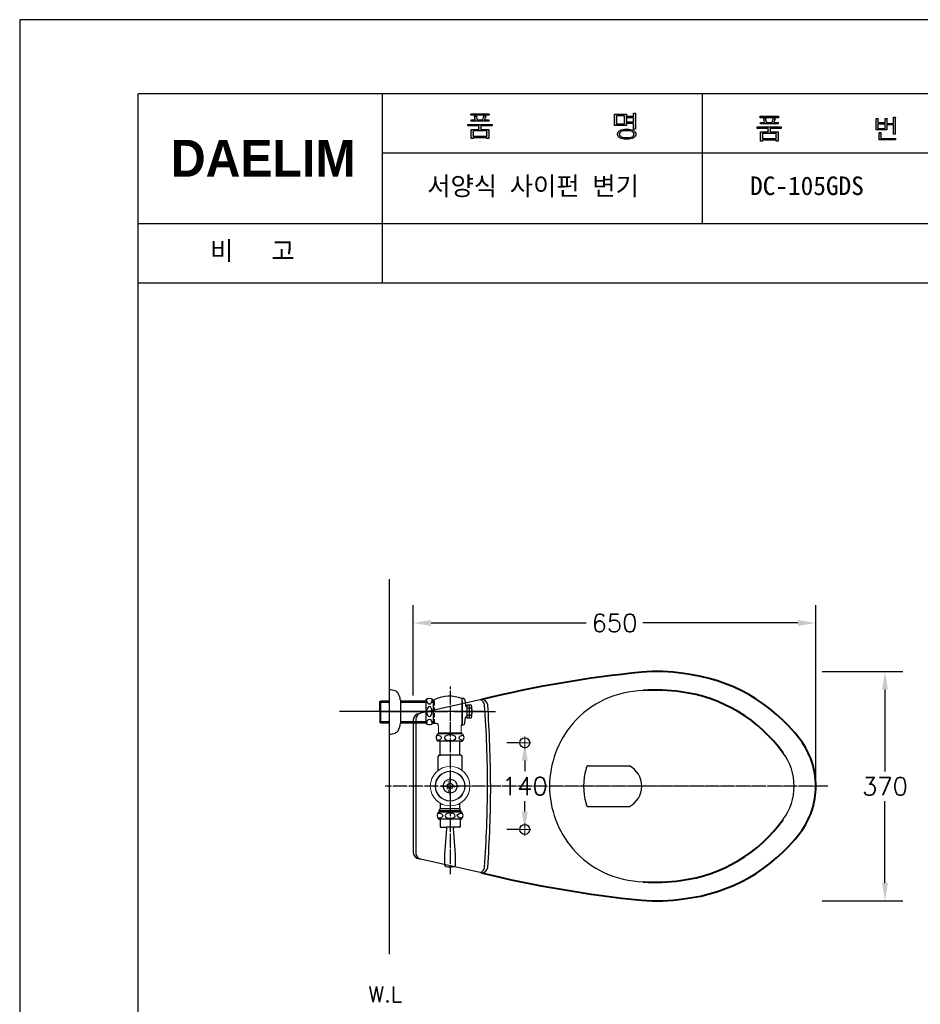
# Model space of a CAD drawing. Extents: x 69273 to 71698, y 58245 to 61676.
# Tile 3 of 5: x 69273 to 70727, y 60085 to 61676. Entities that reach past the tile are written whole.
import ezdxf
from ezdxf.lldxf.tags import DXFTag

# ---------------------------------------------------------------- set-up
doc = ezdxf.new("R2010")
doc.units = 0
doc.header["$MEASUREMENT"] = 0
for name, pattern in [('CENTER', [50.8, 31.75, -6.35, 6.35, -6.35]), ('DASHDOT', [1, 0.5, -0.25, 0, -0.25]), ('HIDDEN', [9.525, 6.35, -3.175])]:
    doc.linetypes.add(name, pattern=pattern)
doc.layers.get('0').update_dxf_attribs({"linetype": 'CONTINUOUS'})
doc.layers.get('Defpoints').update_dxf_attribs({"linetype": 'CONTINUOUS'})
for name, color, linetype in [('001', 7, 'CONTINUOUS'), ('002', 7, 'CONTINUOUS'), ('BU', 7, 'CONTINUOUS'), ('CENTER', 1, 'CONTINUOUS'), ('D', 2, 'CONTINUOUS'), ('Dim', 4, 'CONTINUOUS'), ('HIDDEN', 3, 'HIDDEN'), ('LINE', 7, 'CONTINUOUS'), ('LINE @ 1 VP1', 7, 'CONTINUOUS'), ('LINE @ 1 VPModel', 7, 'CONTINUOUS'), ('YA', 7, 'CONTINUOUS')]:
    doc.layers.add(name, color=color, linetype=linetype)
for name, color, linetype, lineweight in [('CEN', 1, 'CENTER', 5), ('DIM & TEXT', 4, 'CONTINUOUS', 15), ('DWG', 7, 'CONTINUOUS', 25), ('OUTLINE', 11, 'CONTINUOUS', 40)]:
    doc.layers.add(name, color=color, linetype=linetype, lineweight=lineweight)
doc.styles.add('h', font='txt', dxfattribs={"height": 30})
doc.styles.get("Standard").update_dxf_attribs({"font": 'txt.shx', "bigfont": 'ghs.shx'})
doc.styles.add('스타일1', font='txt.shx', dxfattribs={"bigfont": 'ghs.shx'})
tags = doc.linetypes.add('Amconstr', pattern=[9999, 9999, 0]).pattern_tags.tags
tags[6:7] = [DXFTag(74, 4), DXFTag(75, 0), DXFTag(340, '0'), DXFTag(46, 1.0), DXFTag(50, 0.0), DXFTag(44, 0.0), DXFTag(45, 0.0)]
tags[4:5] = [DXFTag(74, 4), DXFTag(75, 0), DXFTag(340, '0'), DXFTag(46, 1.0), DXFTag(50, 0.0), DXFTag(44, 0.0), DXFTag(45, 0.0)]
doc.dimstyles.get("Standard").update_dxf_attribs({"dimtxt": 0.18, "dimasz": 0.18, "dimexe": 0.18, "dimexo": 0.0625, "dimgap": 0.09, "dimtad": 0, "dimtih": 1, "dimtoh": 1, "dimdec": 4, "dimzin": 0, "dimdsep": 46, "dimtxsty": 'Standard', "dimcen": 0.09, "dimadec": 0, "dimazin": 0, "dimtfac": 1, "dimtdec": 4, "dimtofl": 0, "dimtmove": 0, "dimatfit": 0, "dimfxl": 0, "dimtolj": 1, "dimtzin": 0, "dimarcsym": 0})

# ---------------------------------------------------------------- blocks, each defined once
blk = doc.blocks.new('*D7')
at = {"layer": 'Defpoints', "color": 0}
for p in [(70088.2, 60507.5), (70088.2, 60367.5), (70088.2, 60367.5)]:
    blk.add_point(p, dxfattribs=at)
at = {"layer": 'Dim', "color": 0, "lineweight": -2}
for p, q in [((70078.2, 60507.5), (70059.4, 60507.5)), ((70088.2, 60478.7), (70088.2, 60461.5)), ((70088.2, 60396.3), (70088.2, 60413.5)), ((70078.2, 60367.5), (70059.4, 60367.5))]:
    blk.add_line(p, q, dxfattribs=at)
at = {"layer": 'Dim', "color": 0}
for points in [[(70083.4, 60478.7), (70093, 60478.7), (70088.2, 60507.5)], [(70083.4, 60396.3), (70093, 60396.3), (70088.2, 60367.5)]]:
    blk.add_solid(points, dxfattribs=at)
at = {"layer": 'Dim', "color": 0, "insert": (70088.2, 60437.5), "char_height": 28.8, "attachment_point": 5}
blk.add_mtext('\\A1;140', dxfattribs=at)
blk = doc.blocks.new('*D9')
at = {"layer": 'Defpoints', "color": 0}
for p in [(70558.2, 60622.5), (70669.9, 60622.5), (70558.2, 60252)]:
    blk.add_point(p, dxfattribs=at)
at = {"layer": 'Dim', "color": 0, "lineweight": -2}
for p, q in [((70568.2, 60622.5), (70698.7, 60622.5)), ((70669.9, 60593.7), (70669.9, 60461.2)), ((70669.9, 60280.8), (70669.9, 60413.2)), ((70568.2, 60252), (70698.7, 60252))]:
    blk.add_line(p, q, dxfattribs=at)
at = {"layer": 'Dim', "color": 0}
for points in [[(70665.1, 60593.7), (70674.7, 60593.7), (70669.9, 60622.5)], [(70665.1, 60280.8), (70674.7, 60280.8), (70669.9, 60252)]]:
    blk.add_solid(points, dxfattribs=at)
at = {"layer": 'Dim', "color": 0, "insert": (70669.9, 60437.2), "char_height": 28.8, "attachment_point": 5}
blk.add_mtext('\\A1;370', dxfattribs=at)
blk = doc.blocks.new('*D10')
at = {"layer": 'Defpoints', "color": 0}
for p in [(70558.2, 60701.1), (69908.2, 60574.2), (70558.2, 60437.5)]:
    blk.add_point(p, dxfattribs=at)
at = {"layer": 'Dim', "color": 0, "lineweight": -2}
for p, q in [((69908.2, 60584.2), (69908.2, 60729.9)), ((70558.2, 60447.5), (70558.2, 60729.9)), ((69937, 60701.1), (70187.6, 60701.1)), ((70529.4, 60701.1), (70278.8, 60701.1))]:
    blk.add_line(p, q, dxfattribs=at)
at = {"layer": 'Dim', "color": 0}
for points in [[(69937, 60705.9), (69937, 60696.3), (69908.2, 60701.1)], [(70529.4, 60705.9), (70529.4, 60696.3), (70558.2, 60701.1)]]:
    blk.add_solid(points, dxfattribs=at)
at = {"layer": 'Dim', "color": 0, "insert": (70233.2, 60701.1), "char_height": 28.8, "attachment_point": 5}
blk.add_mtext('\\A1;650', dxfattribs=at)
blk = doc.blocks.new('*U75')
at = {"layer": 'LINE @ 1 VP1', "linetype": 'Amconstr'}
h = blk.add_hatch(color=256, dxfattribs=at)
h.dxf.hatch_style = 1
h.paths.add_polyline_path([(70475.4, 61509.8), (70468.9, 61509.8), (70468.9, 61507.4), (70497.2, 61507.4), (70497.2, 61509.8), (70490.5, 61509.8), (70491.8, 61514.2), (70491.8, 61514.6), (70492.5, 61515.3), (70492.5, 61515.4), (70492.5, 61515.4), (70492.6, 61515.5), (70492.6, 61515.5), (70492.6, 61515.5), (70492.6, 61515.6), (70492.6, 61515.6), (70492.6, 61515.6), (70492.5, 61515.6), (70492.5, 61515.6), (70492.5, 61515.6), (70492.4, 61515.7), (70492.2, 61515.7), (70491.5, 61515.9), (70489.1, 61516.3), (70487.6, 61509.8), (70478.4, 61509.8), (70477.2, 61514.7), (70477.4, 61515.2), (70477.5, 61515.5), (70477.5, 61515.6), (70477.6, 61515.7), (70477.6, 61515.7), (70477.6, 61515.7), (70477.6, 61515.8), (70477.6, 61515.8), (70477.6, 61515.8), (70477.5, 61515.8), (70477.5, 61515.9), (70477.5, 61515.9), (70477.5, 61515.9), (70477.4, 61515.9), (70477.3, 61515.9), (70477.1, 61516), (70476.2, 61516), (70474, 61516)])
h.paths.add_polyline_path([(70463.5, 61502.4), (70463.5, 61499.9), (70481.5, 61499.9), (70481.5, 61494.4), (70468.9, 61494.4), (70468.9, 61479.7), (70472, 61479.7), (70472, 61480.9), (70494.1, 61480.9), (70494.1, 61479.7), (70497.2, 61479.7), (70497.2, 61494.4), (70484.6, 61494.4), (70484.6, 61499.9), (70502.5, 61499.9), (70502.5, 61502.4)])
h.paths.add_polyline_path([(70494.1, 61491.8), (70494.1, 61483.5), (70472, 61483.5), (70472, 61491.8)], flags=16)
at = {"layer": 'LINE @ 1 VPModel', "linetype": 'Amconstr'}
h = blk.add_hatch(color=256, dxfattribs=at)
h.dxf.hatch_style = 1
h.paths.add_polyline_path([(70475.4, 61509.8), (70468.9, 61509.8), (70468.9, 61507.4), (70497.2, 61507.4), (70497.2, 61509.8), (70490.5, 61509.8), (70491.8, 61514.2), (70491.8, 61514.6), (70492.5, 61515.3), (70492.5, 61515.4), (70492.5, 61515.4), (70492.6, 61515.5), (70492.6, 61515.5), (70492.6, 61515.5), (70492.6, 61515.6), (70492.6, 61515.6), (70492.6, 61515.6), (70492.5, 61515.6), (70492.5, 61515.6), (70492.5, 61515.6), (70492.4, 61515.7), (70492.2, 61515.7), (70491.5, 61515.9), (70489.1, 61516.3), (70487.6, 61509.8), (70478.4, 61509.8), (70477.2, 61514.7), (70477.4, 61515.2), (70477.5, 61515.5), (70477.5, 61515.6), (70477.6, 61515.7), (70477.6, 61515.7), (70477.6, 61515.7), (70477.6, 61515.8), (70477.6, 61515.8), (70477.6, 61515.8), (70477.5, 61515.8), (70477.5, 61515.9), (70477.5, 61515.9), (70477.5, 61515.9), (70477.4, 61515.9), (70477.3, 61515.9), (70477.1, 61516), (70476.2, 61516), (70474, 61516)])
h.paths.add_polyline_path([(70463.5, 61502.4), (70463.5, 61499.9), (70481.5, 61499.9), (70481.5, 61494.4), (70468.9, 61494.4), (70468.9, 61479.7), (70472, 61479.7), (70472, 61480.9), (70494.1, 61480.9), (70494.1, 61479.7), (70497.2, 61479.7), (70497.2, 61494.4), (70484.6, 61494.4), (70484.6, 61499.9), (70502.5, 61499.9), (70502.5, 61502.4)])
h.paths.add_polyline_path([(70494.1, 61491.8), (70494.1, 61483.5), (70472, 61483.5), (70472, 61491.8)], flags=16)
blk = doc.blocks.new('*U76')
at = {"layer": 'LINE @ 1 VP1', "linetype": 'Amconstr'}
h = blk.add_hatch(color=256, dxfattribs=at)
h.dxf.hatch_style = 1
h.paths.add_polyline_path([(70497.8, 61519.6), (70468.2, 61519.6), (70468.2, 61517.2), (70497.8, 61517.2)])
at = {"layer": 'LINE @ 1 VPModel', "linetype": 'Amconstr'}
h = blk.add_hatch(color=256, dxfattribs=at)
h.dxf.hatch_style = 1
h.paths.add_polyline_path([(70497.8, 61519.6), (70468.2, 61519.6), (70468.2, 61517.2), (70497.8, 61517.2)])
blk = doc.blocks.new('*U77')
at = {"layer": 'LINE @ 1 VP1', "linetype": 'Amconstr'}
h = blk.add_hatch(color=256, dxfattribs=at)
h.dxf.hatch_style = 1
h.paths.add_polyline_path([(70673.1, 61514.5), (70673.1, 61514.9), (70673.3, 61515.3), (70673.4, 61515.4), (70673.4, 61515.5), (70673.4, 61515.6), (70673.4, 61515.7), (70673.4, 61515.7), (70673.4, 61515.7), (70673.4, 61515.7), (70673.4, 61515.8), (70673.4, 61515.8), (70673.3, 61515.8), (70673.3, 61515.8), (70673.3, 61515.9), (70673.2, 61515.9), (70673.1, 61515.9), (70672.9, 61516), (70672.1, 61516), (70670.2, 61516), (70670.2, 61509.4), (70658.3, 61509.4), (70658.3, 61514.8), (70658.4, 61515.1), (70658.6, 61515.4), (70658.7, 61515.6), (70658.7, 61515.6), (70658.7, 61515.7), (70658.7, 61515.7), (70658.8, 61515.8), (70658.8, 61515.8), (70658.8, 61515.8), (70658.7, 61515.8), (70658.7, 61515.9), (70658.7, 61515.9), (70658.7, 61515.9), (70658.7, 61515.9), (70658.7, 61515.9), (70658.7, 61515.9), (70658.6, 61515.9), (70658.4, 61516), (70657.7, 61516), (70655.6, 61516), (70655.6, 61497.6), (70673.1, 61497.6), (70673.1, 61505.7), (70683.4, 61505.7), (70683.4, 61490.6), (70686.2, 61490.6), (70686.2, 61516.8), (70686.3, 61517.2), (70686.4, 61517.5), (70686.5, 61517.7), (70686.6, 61517.9), (70686.6, 61517.9), (70686.6, 61518), (70686.6, 61518), (70686.6, 61518), (70686.6, 61518.1), (70686.6, 61518.1), (70686.5, 61518.1), (70686.5, 61518.1), (70686.5, 61518.2), (70686.5, 61518.2), (70686.4, 61518.2), (70686.3, 61518.2), (70686.1, 61518.3), (70685.7, 61518.3), (70683.4, 61518.3), (70683.4, 61508), (70673.1, 61508)])
h.paths.add_polyline_path([(70670.2, 61507.1), (70670.2, 61499.8), (70658.3, 61499.8), (70658.3, 61507.1)], flags=16)
h.paths.add_polyline_path([(70663.4, 61493), (70663.3, 61492.8), (70663.1, 61492.5), (70663.1, 61492.2), (70663.1, 61483.9), (70687.1, 61483.9), (70687.1, 61481.6), (70660.3, 61481.6), (70660.3, 61493.4), (70662.4, 61493.4), (70663.1, 61493.4), (70663.2, 61493.3), (70663.4, 61493.3), (70663.4, 61493.2), (70663.4, 61493.1)])
at = {"layer": 'LINE @ 1 VPModel', "linetype": 'Amconstr'}
h = blk.add_hatch(color=256, dxfattribs=at)
h.dxf.hatch_style = 1
h.paths.add_polyline_path([(70673.1, 61514.5), (70673.1, 61514.9), (70673.3, 61515.3), (70673.4, 61515.4), (70673.4, 61515.5), (70673.4, 61515.6), (70673.4, 61515.7), (70673.4, 61515.7), (70673.4, 61515.7), (70673.4, 61515.7), (70673.4, 61515.8), (70673.4, 61515.8), (70673.3, 61515.8), (70673.3, 61515.8), (70673.3, 61515.9), (70673.2, 61515.9), (70673.1, 61515.9), (70672.9, 61516), (70672.1, 61516), (70670.2, 61516), (70670.2, 61509.4), (70658.3, 61509.4), (70658.3, 61514.8), (70658.4, 61515.1), (70658.6, 61515.4), (70658.7, 61515.6), (70658.7, 61515.6), (70658.7, 61515.7), (70658.7, 61515.7), (70658.8, 61515.8), (70658.8, 61515.8), (70658.8, 61515.8), (70658.7, 61515.8), (70658.7, 61515.9), (70658.7, 61515.9), (70658.7, 61515.9), (70658.7, 61515.9), (70658.7, 61515.9), (70658.7, 61515.9), (70658.6, 61515.9), (70658.4, 61516), (70657.7, 61516), (70655.6, 61516), (70655.6, 61497.6), (70673.1, 61497.6), (70673.1, 61505.7), (70683.4, 61505.7), (70683.4, 61490.6), (70686.2, 61490.6), (70686.2, 61516.8), (70686.3, 61517.2), (70686.4, 61517.5), (70686.5, 61517.7), (70686.6, 61517.9), (70686.6, 61517.9), (70686.6, 61518), (70686.6, 61518), (70686.6, 61518), (70686.6, 61518.1), (70686.6, 61518.1), (70686.5, 61518.1), (70686.5, 61518.1), (70686.5, 61518.2), (70686.5, 61518.2), (70686.4, 61518.2), (70686.3, 61518.2), (70686.1, 61518.3), (70685.7, 61518.3), (70683.4, 61518.3), (70683.4, 61508), (70673.1, 61508)])
h.paths.add_polyline_path([(70670.2, 61507.1), (70670.2, 61499.8), (70658.3, 61499.8), (70658.3, 61507.1)], flags=16)
h.paths.add_polyline_path([(70663.4, 61493), (70663.3, 61492.8), (70663.1, 61492.5), (70663.1, 61492.2), (70663.1, 61483.9), (70687.1, 61483.9), (70687.1, 61481.6), (70660.3, 61481.6), (70660.3, 61493.4), (70662.4, 61493.4), (70663.1, 61493.4), (70663.2, 61493.3), (70663.4, 61493.3), (70663.4, 61493.2), (70663.4, 61493.1)])

msp = doc.modelspace()

# ---------------------------------------------------------------- hatches: boundary and pattern name
at = {"layer": 'YA'}
h = msp.add_hatch(color=256, dxfattribs=at)
h.paths.add_polyline_path([(70263.8, 61519.8), (70263.8, 61524.7), (70266.2, 61524.7), (70266.6, 61524.6), (70266.9, 61524.6), (70267, 61524.6), (70267.1, 61524.6), (70267.1, 61524.5), (70267.2, 61524.5), (70267.2, 61524.5), (70267.2, 61524.5), (70267.2, 61524.5), (70267.2, 61524.5), (70267.2, 61524.5), (70267.2, 61524.4), (70267.2, 61524.4), (70267.2, 61524.4), (70267.2, 61524.4), (70267.2, 61524.4), (70267.2, 61524.3), (70267.2, 61524.2), (70267.1, 61524), (70266.9, 61523.6), (70266.9, 61523.3), (70266.9, 61498.9), (70263.8, 61498.9), (70263.8, 61508), (70253.9, 61508), (70253.9, 61510.5), (70263.8, 61510.5), (70263.8, 61517.2), (70253.9, 61517.2), (70253.9, 61519.8)])
h.paths.add_polyline_path([(70244, 61495), (70243.4, 61494.6), (70242.8, 61494.2), (70242.3, 61493.7), (70241.9, 61493.2), (70241.6, 61492.7), (70241.3, 61492.1), (70241.2, 61491.4), (70241.2, 61490.7), (70241.2, 61490.1), (70241.3, 61489.5), (70241.6, 61488.9), (70241.9, 61488.3), (70242.3, 61487.9), (70242.8, 61487.4), (70243.4, 61487), (70244, 61486.6), (70245.7, 61486), (70247.7, 61485.6), (70252.9, 61485.2), (70258, 61485.6), (70260, 61486), (70261.7, 61486.6), (70262.4, 61487), (70263, 61487.4), (70263.5, 61487.9), (70263.9, 61488.3), (70264.2, 61488.9), (70264.4, 61489.5), (70264.6, 61490.1), (70264.6, 61490.7), (70264.6, 61491.4), (70264.4, 61492.1), (70264.2, 61492.7), (70263.9, 61493.2), (70263.5, 61493.7), (70263, 61494.2), (70262.4, 61494.6), (70261.7, 61495), (70260, 61495.6), (70258, 61496.1), (70252.9, 61496.4), (70247.7, 61496.1), (70245.7, 61495.6)], flags=16)
h.paths.add_polyline_path([(70264, 61496.6), (70264.9, 61496.1), (70265.6, 61495.5), (70266.3, 61494.8), (70266.8, 61494.1), (70267.2, 61493.3), (70267.5, 61492.5), (70267.6, 61491.6), (70267.7, 61490.7), (70267.6, 61489.9), (70267.5, 61489), (70267.2, 61488.2), (70266.8, 61487.5), (70266.3, 61486.8), (70265.6, 61486.1), (70264.9, 61485.5), (70264, 61485), (70263, 61484.4), (70261.9, 61484), (70259.3, 61483.2), (70256.3, 61482.8), (70252.9, 61482.7), (70249.5, 61482.8), (70246.4, 61483.2), (70243.9, 61484), (70242.7, 61484.4), (70241.7, 61485), (70240.9, 61485.5), (70240.1, 61486.1), (70239.5, 61486.8), (70239, 61487.5), (70238.6, 61488.2), (70238.3, 61489), (70238.2, 61489.9), (70238.1, 61490.7), (70238.2, 61491.6), (70238.3, 61492.5), (70238.6, 61493.3), (70239, 61494.1), (70239.5, 61494.8), (70240.1, 61495.5), (70240.9, 61496.1), (70241.7, 61496.6), (70242.7, 61497.2), (70243.9, 61497.7), (70246.4, 61498.4), (70249.5, 61498.8), (70252.9, 61499), (70256.3, 61498.8), (70259.3, 61498.4), (70261.9, 61497.7), (70263, 61497.2)])
h.paths.add_polyline_path([(70236.2, 61520.3), (70236.2, 61507.2), (70249.3, 61507.2), (70249.3, 61520.3)], flags=16)
h.paths.add_polyline_path([(70252.4, 61522.9), (70252.4, 61504.6), (70233.1, 61504.6), (70233.1, 61522.9)])
h.paths.add_polyline_path([(70004.9, 61495.9), (70004.9, 61487.6), (70026.9, 61487.6), (70026.9, 61495.9)], flags=16)
h.paths.add_polyline_path([(70010.4, 61520), (70010.4, 61519.9), (70010.4, 61519.9), (70010.4, 61519.9), (70010.4, 61519.9), (70010.4, 61519.9), (70010.4, 61519.8), (70010.4, 61519.8), (70010.4, 61519.8), (70010.4, 61519.7), (70010.4, 61519.6), (70010.3, 61519.5), (70010.2, 61519.1), (70010.1, 61518.9), (70010.1, 61518.8), (70010.1, 61518.7), (70010.1, 61518.6), (70011.3, 61513.9), (70020.5, 61513.9), (70021.9, 61520.4), (70024.4, 61520), (70025.1, 61519.8), (70025.3, 61519.8), (70025.4, 61519.7), (70025.4, 61519.7), (70025.4, 61519.7), (70025.4, 61519.7), (70025.4, 61519.6), (70025.4, 61519.6), (70025.4, 61519.6), (70025.4, 61519.6), (70025.4, 61519.6), (70025.4, 61519.5), (70025.4, 61519.4), (70025.3, 61519.4), (70025.2, 61519.2), (70024.9, 61518.9), (70024.8, 61518.7), (70024.7, 61518.6), (70024.7, 61518.4), (70024.6, 61518.3), (70023.4, 61513.9), (70030, 61513.9), (70030, 61511.5), (70001.7, 61511.5), (70001.7, 61513.9), (70008.3, 61513.9), (70006.9, 61520.1), (70009, 61520.1), (70009.9, 61520.1), (70010.2, 61520), (70010.3, 61520), (70010.4, 61520)])
h.paths.add_polyline_path([(70030.7, 61523.7), (70030.7, 61521.3), (70001.1, 61521.3), (70001.1, 61523.7)])
h.paths.add_polyline_path([(70035.4, 61504), (70017.5, 61504), (70017.5, 61498.5), (70030.1, 61498.5), (70030.1, 61483.7), (70026.9, 61483.7), (70026.9, 61485), (70004.9, 61485), (70004.9, 61483.7), (70001.8, 61483.7), (70001.8, 61498.5), (70014.3, 61498.5), (70014.3, 61504), (69996.4, 61504), (69996.4, 61506.5), (70035.4, 61506.5)])

# ---------------------------------------------------------------- linework, layer by layer
at = {"color": 0, "lineweight": 18}
for p, q in [((69948.7, 60523), (69948.7, 60535.2)), ((69985.5, 60523), (69985.5, 60534.9))]:
    msp.add_line(p, q, dxfattribs=at)
at = {"color": 0}
for centre, radius, start, end in [((69945.7, 60535.2), 3, 0, 66.4218), ((69987.5, 60534.9), 2, 137.9882, 180)]:
    msp.add_arc(centre, radius, start, end, dxfattribs=at)
at = {"layer": '001', "color": 7}
msp.add_line((69908.2, 60544.6), (69908.2, 60330.3), dxfattribs=at)
at = {"layer": '002', "color": 7}
for p, q in [((69869.7, 60166.1), (69869.7, 60772.1)), ((69912.1, 60545.5), (69912.1, 60329.4))]:
    msp.add_line(p, q, dxfattribs=at)
at = {"layer": 'BU', "color": 7}
msp.add_line((69940.2, 60577.4), (69940.2, 60538.2), dxfattribs=at)
at = {"layer": 'CEN', "color": 0}
for p, q in [((70078.2, 60507.5), (70098.2, 60507.5)), ((70088.2, 60497.5), (70088.2, 60517.5)), ((70136.5, 60437.5), (70577.8, 60437.5)), ((70078.2, 60367.5), (70098.2, 60367.5)), ((70088.2, 60357.5), (70088.2, 60377.5))]:
    msp.add_line(p, q, dxfattribs=at)
at = {"layer": 'CENTER', "color": 0, "linetype": 'DASHDOT'}
for p, q in [((69967.7, 60598.3), (69967.7, 60295.4)), ((70577.8, 60437.5), (69862.7, 60437.5))]:
    msp.add_line(p, q, dxfattribs=at)
at = {"layer": 'D', "color": 0, "linetype": 'ByBlock', "lineweight": 30}
for p, q in [((69869.7, 60572.7), (69854.4, 60572.7)), ((69931, 60572.7), (69887.3, 60572.7)), ((69942.7, 60572.7), (69937.4, 60572.7)), ((69854.4, 60541.9), (69869.7, 60541.9)), ((69887.3, 60541.9), (69930.6, 60541.9)), ((69937.8, 60541.9), (69942.7, 60541.9))]:
    msp.add_line(p, q, dxfattribs=at)
at = {"layer": 'D', "color": 0}
msp.add_line((69974.1, 60558), (70041, 60558), dxfattribs=at)
at = {"layer": 'Dim', "color": 0}
for p, q in [((70018.5, 60577.5), (69919.9, 60555.3)), ((70020.9, 60558), (69788.8, 60558)), ((70020.9, 60558), (69788.8, 60558)), ((69855.6, 60558), (69963.3, 60558)), ((69855.6, 60558), (69963.3, 60558)), ((69998.9, 60547.6), (69998.9, 60568.4)), ((69967.7, 60423.1), (69967.7, 60451.9)), ((69967.7, 60423.1), (69967.7, 60451.9)), ((69967.7, 60423.1), (69967.7, 60451.9)), ((69953.3, 60437.5), (69982.1, 60437.5)), ((69953.3, 60437.5), (69982.1, 60437.5)), ((69953.3, 60437.5), (69982.1, 60437.5)), ((70018.5, 60297.5), (69919.9, 60319.7))]:
    msp.add_line(p, q, dxfattribs=at)
for centre, radius, start, end in [((70013.5, 60567.5), 10, 7.8535, 72.6496), ((70013.5, 60567.5), 10, 7.8541, 72.6496), ((70018.5, 60567.5), 10, 9.1991, 90), ((69918.2, 60544.6), 10, 91.2031, 180), ((69922.1, 60545.5), 10, 102.6898, 180), ((67879.7, 60424.8), 2148.6, 0.3386, 3.8431), ((67918.4, 60425.9), 2114.8, 0.322, 3.8809), ((67820.7, 60452.2), 2207.5, 356.2057, 359.6349), ((67872, 60450.6), 2161.3, 356.1593, 359.6602), ((69918.2, 60330.3), 10, 180, 268.7969), ((69922.1, 60329.4), 10, 180, 257.3102), ((70013.5, 60307.5), 10, 287.3504, 352.1465), ((70013.5, 60307.5), 10, 287.3504, 352.1459), ((70018.5, 60307.5), 10, 270, 350.8009)]:
    msp.add_arc(centre, radius, start, end, dxfattribs=at)
at = {"layer": 'DIM & TEXT', "color": 0}
for radius in [32, 24.2, 23.5]:
    msp.add_circle((69967.7, 60437.5), radius, dxfattribs=at)
at = {"layer": 'DWG', "color": 0, "linetype": 'ByBlock', "lineweight": 30}
for p, q in [((69854.4, 60574), (69855.6, 60575.2)), ((69854.4, 60557.3), (69854.4, 60574)), ((69854.4, 60557.3), (69854.4, 60574)), ((69854.4, 60557.3), (69854.4, 60574)), ((69854.4, 60574), (69854.4, 60572.7)), ((69854.4, 60572.7), (69854.4, 60541.9)), ((69855.6, 60575.2), (69869.7, 60575.2)), ((69855.6, 60540.7), (69855.6, 60575.2)), ((69887.3, 60577), (69887.3, 60538.2)), ((69887.3, 60575.2), (69928.7, 60575.2)), ((69928.7, 60575.2), (69930.3, 60575.2)), ((69938.2, 60575.2), (69942.7, 60575.2)), ((69854.4, 60540.7), (69854.4, 60541.9)), ((69854.4, 60541.9), (69854.4, 60540.7)), ((69854.4, 60540.7), (69855.6, 60539.4)), ((69855.6, 60539.4), (69855.6, 60540.7)), ((69869.7, 60539.4), (69855.6, 60539.4)), ((69928.7, 60539.4), (69887.3, 60539.4)), ((69930.1, 60539.4), (69928.7, 60539.4)), ((69942.7, 60539.4), (69938.3, 60539.4))]:
    msp.add_line(p, q, dxfattribs=at)
at = {"layer": 'DWG', "color": 0}
for p, q in [((69928.7, 60577), (69928.7, 60542.9)), ((69986.7, 60579), (69986.7, 60576.7)), ((69986.7, 60576.7), (69986.7, 60539.2)), ((69987.2, 60574.2), (69987.2, 60579.5)), ((69987.2, 60579.5), (69988.5, 60579.5)), ((69987.2, 60574.2), (69987.2, 60541.7)), ((69991.5, 60576.8), (69992.4, 60567.6)), ((69995.4, 60568.4), (69994.9, 60567.2)), ((69995.4, 60547.6), (69995.4, 60568.4)), ((70002.4, 60568.4), (69995.4, 60568.4)), ((69995.4, 60563.8), (70002.4, 60563.8)), ((69928.7, 60542.8), (69928.7, 60539)), ((69986.7, 60541.7), (69987.2, 60541.7)), ((69986.7, 60539.2), (69986.7, 60537)), ((69987.2, 60541.7), (69987.2, 60536.5)), ((69991.5, 60539.2), (69992.4, 60548.3)), ((69995.4, 60547.6), (69994.9, 60548.7)), ((69995.4, 60552.1), (70002.4, 60552.1)), ((70002.4, 60547.6), (69995.4, 60547.6)), ((69986.7, 60523), (69948.7, 60523)), ((69948.7, 60523), (69948.7, 60522)), ((69986.7, 60522), (69986.7, 60523)), ((69987.2, 60536.5), (69988.5, 60536.5)), ((69948.2, 60522), (69948.7, 60522)), ((69951.8, 60510), (69948.2, 60510)), ((69986.7, 60522), (69948.7, 60522)), ((69951.8, 60487.5), (69951.8, 60510)), ((69983.6, 60510), (69951.8, 60510)), ((69983.6, 60487.5), (69983.6, 60510)), ((69983.6, 60510), (69987.2, 60510)), ((69987.2, 60522), (69986.7, 60522)), ((69948.2, 60462.8), (69948.2, 60485.5)), ((69950.2, 60487.5), (69951.8, 60487.5)), ((69983.6, 60487.5), (69951.8, 60487.5)), ((69985.2, 60487.5), (69983.6, 60487.5)), ((69987.2, 60462.8), (69987.2, 60485.5)), ((69949.2, 60396), (69950.2, 60396)), ((69950.2, 60397.5), (69951.8, 60400.2)), ((69985.2, 60397.5), (69950.2, 60397.5)), ((69950.2, 60396), (69950.2, 60397.5)), ((69950.2, 60396), (69985.2, 60396)), ((69952.2, 60401.7), (69952.2, 60409.5)), ((69982, 60400.9), (69953.1, 60400.9)), ((69983.2, 60401.7), (69983.2, 60409.5)), ((69985.2, 60397.5), (69983.6, 60400.2)), ((69985.2, 60396), (69985.2, 60397.5)), ((69986.2, 60396), (69985.2, 60396)), ((69949.2, 60384), (69950.7, 60384)), ((69984.7, 60384), (69950.7, 60384)), ((69951.7, 60383), (69951.7, 60372)), ((69983.7, 60383), (69983.7, 60372)), ((69986.2, 60384), (69984.7, 60384)), ((69952.7, 60371), (69957, 60371)), ((69957, 60371), (69961.9, 60371)), ((69959.2, 60327), (69962.2, 60369.2)), ((69973.5, 60371), (69961.9, 60371)), ((69976.2, 60327), (69973.2, 60369.2)), ((69978.5, 60371), (69973.5, 60371)), ((69982.7, 60371), (69978.5, 60371)), ((69959.2, 60309.6), (69959.2, 60327)), ((69976.2, 60309.6), (69976.2, 60327))]:
    msp.add_line(p, q, dxfattribs=at)
at = {"layer": 'DWG', "color": 0, "linetype": 'ByBlock', "lineweight": -3}
msp.add_circle((69967.7, 60437.5), 11.2, dxfattribs=at)
at = {"layer": 'DWG', "color": 0, "lineweight": 30}
msp.add_circle((69967.7, 60437.5), 4.4, dxfattribs=at)
at = {"layer": 'DWG', "color": 0, "linetype": 'ByBlock', "lineweight": 30}
for centre, radius, start, end in [((69868.1, 60560.1), 33, 70.9929, 87.134), ((69874.8, 60581.1), 11, 37.1965, 68.8073), ((69865.3, 60575.5), 22, 3.9802, 33.7923), ((69868.1, 60554.5), 33, 272.866, 289.0071), ((69874.8, 60533.6), 11, 291.1927, 322.8035), ((69865.3, 60539.2), 22, 326.2077, 357.4359)]:
    msp.add_arc(centre, radius, start, end, dxfattribs=at)
at = {"layer": 'DWG', "color": 0}
for centre, radius, start, end in [((69934.7, 60569), 10, 58.5853, 127.05), ((69941.5, 60580.1), 3, 238.5853, 295.7555), ((69966.6, 60528.1), 54.7, 68.3899, 115.7555), ((69988.5, 60576.5), 3, 5.8234, 90), ((69993.7, 60567.8), 1.3, 185.8232, 334.4413), ((69933.2, 60558), 70, 4.4244, 8.5378), ((69990.4, 60566.5), 12.3, 347.4205, 358.3603), ((69980.5, 60558), 22.7, 344.9804, 15.0196), ((69933.2, 60558), 70, 0, 4.4244), ((69933.2, 60558), 70, 355.5756, 0), ((69934.7, 60546.9), 10, 232.95, 290.0721), ((69944.7, 60519.7), 19, 95.1008, 110.0721), ((69943.7, 60530.7), 8, 66.4218, 95.1008), ((69988.5, 60539.5), 3, 270, 354.1766), ((69993.7, 60548.2), 1.3, 25.5587, 174.1768), ((69933.2, 60558), 70, 351.4622, 355.5756), ((69992.8, 60549.7), 9.91, 0.0479, 13.8506), ((69992.7, 60530.3), 9, 131.8103, 137.9882), ((69952.7, 60516), 7.5, 126.8699, 233.1301), ((69982.7, 60516), 7.5, 306.8699, 53.1301), ((69950.2, 60485.5), 2, 90, 180), ((69985.2, 60485.5), 2, 0, 90), ((69956, 60390), 9, 138.1897, 221.8103), ((69949.2, 60401.7), 3, 330, 0), ((69986.2, 60401.7), 3, 180, 210), ((69979.5, 60390), 9, 318.1897, 41.8103), ((69950.7, 60383), 1, 0, 90), ((69984.7, 60383), 1, 90, 180), ((69952.7, 60372), 1, 180, 270), ((69958.2, 60369.5), 4, 356.3211, 22.0243), ((69977.2, 60369.5), 4, 157.9757, 183.6789), ((69982.7, 60372), 1, 270, 0), ((69961.2, 60309.6), 2, 180, 259.1799), ((69967.7, 60343.6), 36.6, 259.1799, 280.8201), ((69974.2, 60309.6), 2, 280.8201, 0)]:
    msp.add_arc(centre, radius, start, end, dxfattribs=at)
at = {"layer": 'DWG', "color": 0, "extrusion": (0, 0, -1)}
for centre, major_axis, ratio, start_param, end_param in [((69934.2, 60577.9), (0, 8.02), 0.523213, 1.527604, 4.697404), ((69934.2, 60537.8), (0, 8.02), 0.523213, 4.750474, 7.873767), ((69944.4, 60515.7), (9.31, 0), 0.491236, 4.939713, 7.586324), ((69991.4, 60515.7), (9.31, 0), 0.491236, 1.875951, 4.446874), ((69947.7, 60389.8), (8.19, 0), 0.512703, 4.734625, 7.814232), ((69987.5, 60389.8), (8.19, 0), 0.512703, 1.587937, 4.712871)]:
    msp.add_ellipse(centre, major_axis=major_axis, ratio=ratio, start_param=start_param, end_param=end_param, dxfattribs=at)
for centre, major_axis, ratio in [((69934.2, 60558), (0, 8.02), 0.523213), ((69967.7, 60515.7), (9.31, 0), 0.491236), ((69967.7, 60389.8), (8.19, 0), 0.512703)]:
    msp.add_ellipse(centre, major_axis=major_axis, ratio=ratio, dxfattribs=at)
at = {"layer": 'HIDDEN', "color": 0, "linetype": 'HIDDEN'}
msp.add_line((69942.7, 60539.4), (69942.7, 60575.2), dxfattribs=at)
at = {"layer": 'LINE', "color": 0}
for p, q in [((70192.2, 60470.5), (70257.2, 60470.5)), ((70192.2, 60404.5), (70257.2, 60404.5))]:
    msp.add_line(p, q, dxfattribs=at)
for centre in [(70088.2, 60507.5), (70088.2, 60367.5)]:
    msp.add_circle(centre, 8, dxfattribs=at)
for centre, radius, start, end in [((70282.5, 60436.9), 154.9, 91.0733, 138.9454), ((70287.2, 60435.9), 159.1, 139.7796, 179.4355), ((70433.2, 60437.5), 90, 0, 36.5007), ((70283.8, 60437.5), 100.6, 163.8382, 196.1618), ((70192.2, 60465.5), 5, 90, 180), ((70239.9, 60437.5), 37.2, 297.5632, 62.4368), ((70287.2, 60439), 159.1, 180.5645, 220.2204), ((70433.2, 60437.5), 90, 323.4993, 0), ((70192.2, 60409.5), 5, 180, 270), ((70282.5, 60438), 154.9, 221.0546, 268.9267)]:
    msp.add_arc(centre, radius, start, end, dxfattribs=at)
at = {"layer": 'OUTLINE', "color": 0}
for centre, radius, start, end in [((70465.9, 58738.1), 1893, 95.7228, 103.6704), ((70301.5, 60333), 289.7, 81.4103, 94.8257), ((70313.8, 60345.4), 275.8, 37.3639, 83.5509), ((70301.5, 60333), 259.7, 81.4103, 94.8257), ((70308.7, 60349.4), 242.5, 35.7411, 82.5272), ((70433.2, 60437.5), 125, 0, 37.0455), ((70433.2, 60437.5), 125, 322.9545, 0), ((70308.7, 60525.5), 242.5, 277.4728, 324.2589), ((70313.8, 60529.5), 275.8, 276.4491, 322.6361), ((70465.9, 62136.8), 1893, 256.3296, 264.2772), ((70301.5, 60541.9), 259.7, 265.1743, 278.5897), ((70301.5, 60541.9), 289.7, 265.1743, 278.5897)]:
    msp.add_arc(centre, radius, start, end, dxfattribs=at)
at = {"layer": 'YA', "color": 7}
for p, q in [((71540, 61555.8), (69464, 61555.8)), ((69464, 60485.6), (69464, 61555.8)), ((69858.5, 61249.8), (69858.5, 61555.8)), ((70375.4, 61345.5), (70375.4, 61555.5)), ((71540, 61459.8), (69858.5, 61459.8)), ((71540, 61345.8), (69464, 61345.8)), ((71540, 61249.8), (69464, 61249.8)), ((71540, 61249.8), (69464, 61249.8)), ((69464, 58375.8), (69464, 60485.6))]:
    msp.add_line(p, q, dxfattribs=at)
at = {"layer": 'YA', "color": 0}
msp.add_lwpolyline([(69272.7, 58245.3), (71698.2, 58245.3), (71698.2, 61675.7), (69272.7, 61675.7)], close=True, dxfattribs=at)
at = {"layer": 'YA', "color": 7}
for points in [[(70263.8, 61519.8), (70263.8, 61524.7), (70266.2, 61524.7), (70266.6, 61524.6), (70266.9, 61524.6), (70267, 61524.6), (70267.1, 61524.6), (70267.1, 61524.5), (70267.2, 61524.5), (70267.2, 61524.5), (70267.2, 61524.5), (70267.2, 61524.5), (70267.2, 61524.5), (70267.2, 61524.5), (70267.2, 61524.4), (70267.2, 61524.4), (70267.2, 61524.4), (70267.2, 61524.4), (70267.2, 61524.4), (70267.2, 61524.3), (70267.2, 61524.2), (70267.1, 61524), (70266.9, 61523.6), (70266.9, 61523.3), (70266.9, 61498.9), (70263.8, 61498.9), (70263.8, 61508), (70253.9, 61508), (70253.9, 61510.5), (70263.8, 61510.5), (70263.8, 61517.2), (70253.9, 61517.2), (70253.9, 61519.8), (70263.8, 61519.8)], [(70030.7, 61523.7), (70030.7, 61521.3), (70001.1, 61521.3), (70001.1, 61523.7), (70030.7, 61523.7)], [(70010.4, 61520), (70010.4, 61519.9), (70010.4, 61519.9), (70010.4, 61519.9), (70010.4, 61519.9), (70010.4, 61519.9), (70010.4, 61519.8), (70010.4, 61519.8), (70010.4, 61519.8), (70010.4, 61519.7), (70010.4, 61519.6), (70010.3, 61519.5), (70010.2, 61519.1), (70010.1, 61518.9), (70010.1, 61518.8), (70010.1, 61518.7), (70010.1, 61518.6), (70011.3, 61513.9), (70020.5, 61513.9), (70021.9, 61520.4), (70024.4, 61520), (70025.1, 61519.8), (70025.3, 61519.8), (70025.4, 61519.7), (70025.4, 61519.7), (70025.4, 61519.7), (70025.4, 61519.7), (70025.4, 61519.6), (70025.4, 61519.6), (70025.4, 61519.6), (70025.4, 61519.6), (70025.4, 61519.6), (70025.4, 61519.5), (70025.4, 61519.4), (70025.3, 61519.4), (70025.2, 61519.2), (70024.9, 61518.9), (70024.8, 61518.7), (70024.7, 61518.6), (70024.7, 61518.4), (70024.6, 61518.3), (70023.4, 61513.9), (70030, 61513.9), (70030, 61511.5), (70001.7, 61511.5), (70001.7, 61513.9), (70008.3, 61513.9), (70006.9, 61520.1), (70009, 61520.1), (70009.9, 61520.1), (70010.2, 61520), (70010.3, 61520), (70010.4, 61520), (70010.4, 61520)], [(70252.4, 61522.9), (70252.4, 61504.6), (70233.1, 61504.6), (70233.1, 61522.9), (70252.4, 61522.9)], [(70236.2, 61520.3), (70236.2, 61507.2), (70249.3, 61507.2), (70249.3, 61520.3), (70236.2, 61520.3)], [(70497.8, 61519.6), (70497.8, 61517.2), (70468.2, 61517.2), (70468.2, 61519.6), (70497.8, 61519.6)], [(70477.5, 61515.9), (70477.5, 61515.9), (70477.5, 61515.8), (70477.6, 61515.8), (70477.6, 61515.8), (70477.6, 61515.8), (70477.6, 61515.7), (70477.6, 61515.7), (70477.6, 61515.7), (70477.5, 61515.6), (70477.5, 61515.5), (70477.4, 61515.4), (70477.3, 61515), (70477.3, 61514.9), (70477.2, 61514.7), (70477.2, 61514.6), (70477.2, 61514.5), (70478.4, 61509.8), (70487.6, 61509.8), (70489.1, 61516.3), (70491.5, 61515.9), (70492.2, 61515.7), (70492.4, 61515.7), (70492.5, 61515.6), (70492.5, 61515.6), (70492.5, 61515.6), (70492.6, 61515.6), (70492.6, 61515.6), (70492.6, 61515.6), (70492.6, 61515.5), (70492.6, 61515.5), (70492.6, 61515.5), (70492.5, 61515.4), (70492.5, 61515.4), (70492.4, 61515.3), (70492.3, 61515.1), (70492, 61514.8), (70491.9, 61514.6), (70491.8, 61514.5), (70491.8, 61514.4), (70491.8, 61514.2), (70490.5, 61509.8), (70497.2, 61509.8), (70497.2, 61507.4), (70468.9, 61507.4), (70468.9, 61509.8), (70475.4, 61509.8), (70474, 61516), (70476.2, 61516), (70477.1, 61516), (70477.3, 61515.9), (70477.4, 61515.9), (70477.5, 61515.9), (70477.5, 61515.9)], [(70658.7, 61515.9), (70658.7, 61515.9), (70658.7, 61515.9), (70658.7, 61515.8), (70658.8, 61515.8), (70658.8, 61515.8), (70658.8, 61515.8), (70658.7, 61515.7), (70658.7, 61515.7), (70658.7, 61515.6), (70658.7, 61515.6), (70658.6, 61515.4), (70658.4, 61515.1), (70658.3, 61514.8), (70658.3, 61509.4), (70670.2, 61509.4), (70670.2, 61516), (70672.1, 61516), (70672.9, 61516), (70673.1, 61515.9), (70673.2, 61515.9), (70673.3, 61515.9), (70673.3, 61515.8), (70673.3, 61515.8), (70673.4, 61515.8), (70673.4, 61515.8), (70673.4, 61515.7), (70673.4, 61515.7), (70673.4, 61515.7), (70673.4, 61515.7), (70673.4, 61515.6), (70673.4, 61515.5), (70673.4, 61515.4), (70673.3, 61515.3), (70673.1, 61514.9), (70673.1, 61514.5), (70673.1, 61508), (70683.4, 61508), (70683.4, 61518.3), (70685.7, 61518.3), (70686.1, 61518.3), (70686.3, 61518.2), (70686.4, 61518.2), (70686.5, 61518.2), (70686.5, 61518.2), (70686.5, 61518.1), (70686.5, 61518.1), (70686.6, 61518.1), (70686.6, 61518.1), (70686.6, 61518.1), (70686.6, 61518.1), (70686.6, 61518), (70686.6, 61518), (70686.6, 61518), (70686.6, 61517.9), (70686.6, 61517.9), (70686.5, 61517.7), (70686.4, 61517.5), (70686.3, 61517.2), (70686.2, 61516.8), (70686.2, 61490.6), (70683.4, 61490.6), (70683.4, 61505.7), (70673.1, 61505.7), (70673.1, 61497.6), (70655.6, 61497.6), (70655.6, 61516), (70657.7, 61516), (70658.4, 61516), (70658.6, 61515.9), (70658.7, 61515.9), (70658.7, 61515.9), (70658.7, 61515.9), (70658.7, 61515.9)], [(70035.4, 61504), (70017.5, 61504), (70017.5, 61498.5), (70030.1, 61498.5), (70030.1, 61483.7), (70026.9, 61483.7), (70026.9, 61485), (70004.9, 61485), (70004.9, 61483.7), (70001.8, 61483.7), (70001.8, 61498.5), (70014.3, 61498.5), (70014.3, 61504), (69996.4, 61504), (69996.4, 61506.5), (70035.4, 61506.5), (70035.4, 61504)], [(70004.9, 61495.9), (70004.9, 61487.6), (70026.9, 61487.6), (70026.9, 61495.9), (70004.9, 61495.9)], [(70264, 61496.6), (70264.9, 61496.1), (70265.6, 61495.5), (70266.2, 61494.8), (70266.8, 61494.1), (70267.2, 61493.3), (70267.4, 61492.5), (70267.6, 61491.6), (70267.7, 61490.7), (70267.6, 61489.9), (70267.4, 61489), (70267.2, 61488.2), (70266.8, 61487.5), (70266.2, 61486.8), (70265.6, 61486.1), (70264.9, 61485.5), (70264, 61485), (70263, 61484.4), (70261.9, 61484), (70259.3, 61483.2), (70256.3, 61482.8), (70252.9, 61482.7), (70249.4, 61482.8), (70246.4, 61483.2), (70243.8, 61484), (70242.7, 61484.4), (70241.7, 61485), (70240.8, 61485.5), (70240.1, 61486.1), (70239.5, 61486.8), (70239, 61487.5), (70238.6, 61488.2), (70238.3, 61489), (70238.1, 61489.9), (70238.1, 61490.7), (70238.1, 61491.6), (70238.3, 61492.5), (70238.6, 61493.3), (70239, 61494.1), (70239.5, 61494.8), (70240.1, 61495.5), (70240.8, 61496.1), (70241.7, 61496.6), (70242.7, 61497.2), (70243.8, 61497.7), (70246.4, 61498.4), (70249.4, 61498.8), (70252.9, 61499), (70256.3, 61498.8), (70259.3, 61498.4), (70261.9, 61497.7), (70263, 61497.2), (70264, 61496.6)], [(70243.9, 61495), (70243.2, 61494.6), (70242.6, 61494.2), (70242.1, 61493.7), (70241.7, 61493.2), (70241.4, 61492.7), (70241.2, 61492.1), (70241.1, 61491.4), (70241, 61490.7), (70241.1, 61490.1), (70241.2, 61489.5), (70241.4, 61488.9), (70241.7, 61488.3), (70242.1, 61487.9), (70242.6, 61487.4), (70243.2, 61487), (70243.9, 61486.6), (70245.5, 61486), (70247.6, 61485.6), (70252.8, 61485.2), (70257.9, 61485.6), (70259.9, 61486), (70261.6, 61486.6), (70262.2, 61487), (70262.8, 61487.4), (70263.3, 61487.9), (70263.7, 61488.3), (70264.1, 61488.9), (70264.3, 61489.5), (70264.4, 61490.1), (70264.5, 61490.7), (70264.4, 61491.4), (70264.3, 61492.1), (70264.1, 61492.7), (70263.7, 61493.2), (70263.3, 61493.7), (70262.8, 61494.2), (70262.2, 61494.6), (70261.6, 61495), (70259.9, 61495.6), (70257.9, 61496.1), (70252.8, 61496.4), (70247.6, 61496.1), (70245.6, 61495.6), (70243.9, 61495)], [(70502.5, 61499.9), (70484.6, 61499.9), (70484.6, 61494.4), (70497.2, 61494.4), (70497.2, 61479.7), (70494.1, 61479.7), (70494.1, 61480.9), (70472, 61480.9), (70472, 61479.7), (70468.9, 61479.7), (70468.9, 61494.4), (70481.5, 61494.4), (70481.5, 61499.9), (70463.5, 61499.9), (70463.5, 61502.4), (70502.5, 61502.4), (70502.5, 61499.9)], [(70658.3, 61499.8), (70670.2, 61499.8), (70670.2, 61507.1), (70658.3, 61507.1), (70658.3, 61499.8)], [(70663.4, 61493.2), (70663.4, 61493.2), (70663.4, 61493.2), (70663.4, 61493.2), (70663.4, 61493.2), (70663.4, 61493.2), (70663.4, 61493.2), (70663.4, 61493.1), (70663.4, 61493), (70663.3, 61492.8), (70663.1, 61492.5), (70663.1, 61492.2), (70663.1, 61483.9), (70687.1, 61483.9), (70687.1, 61481.6), (70660.3, 61481.6), (70660.3, 61493.4), (70662.4, 61493.4), (70663.1, 61493.4), (70663.2, 61493.4), (70663.3, 61493.3), (70663.3, 61493.3), (70663.4, 61493.3), (70663.4, 61493.3)], [(70472, 61491.8), (70472, 61483.5), (70494.1, 61483.5), (70494.1, 61491.8), (70472, 61491.8)]]:
    msp.add_lwpolyline(points, dxfattribs=at)

# ---------------------------------------------------------------- block references
at = {"layer": 'LINE', "color": 0}
for name in ['*U75', '*U76', '*U77']:
    msp.add_blockref(name, (0, 0), dxfattribs=at)

# ---------------------------------------------------------------- texts
at = {"layer": 'Dim', "color": 0, "attachment_point": 1}
for s, insert, char_height, width, style in [('{\\fGulim|b0|i0|c129|p50;서양식} {\\fGulim|b0|i0|c129|p50;사이펀} {\\fGulim|b0|i0|c129|p50;변기}', (69930.6, 61421.9), 30, 440.819, 'h'), ('DC-105GDS', (70452.1, 61422.4), 30, 639, 'h'), ('W.L', (69835.7, 60113.8), 25, 52.5, '스타일1')]:
    msp.add_mtext(s, dxfattribs=dict(at, insert=insert, char_height=char_height, width=width, style=style))
at = {"layer": 'Dim', "color": 0, "insert": (69580, 61317.3), "char_height": 30, "attachment_point": 1, "style": 'h'}
msp.add_mtext('{\\fGulim|b0|i0|c129|p50;비}   {\\fGulim|b0|i0|c129|p50;고}', dxfattribs=at)
at = {"layer": 'DWG', "lineweight": -3, "attachment_point": 1, "rotation": 270}
for s, insert, char_height, width in [('{\\fMalgun Gothic|b0|i0|c129|p50;PUSH}', (69967.4, 60446.5), 5.465, 21.809), ('{\\fMalgun Gothic|b0|i0|c129|p50;소}', (69976.9, 60441.1), 6.148, 12.447)]:
    msp.add_mtext(s, dxfattribs=dict(at, insert=insert, char_height=char_height, width=width))
at = {"layer": 'YA', "color": 7, "insert": (69516.8, 61481.6), "char_height": 59.437, "width": 290.871, "attachment_point": 1, "style": 'h'}
msp.add_mtext('{\\fHYGraphic-Medium|b1|i0|c129|p18;DAELIM}', dxfattribs=at)

# ---------------------------------------------------------------- dimensions: what is measured, and where the dimension line sits
at = {"layer": 'Dim', "color": 0}
dim = msp.add_linear_dim(base=(70558.2, 60701.1), p1=(69908.2, 60574.2), p2=(70558.2, 60437.5), dimstyle='Standard', override={"dimscale": 160, "dimgap": 0.06, "dimdec": 0, "dimatfit": 3, "dimarcsym": 1}, dxfattribs=at)
dim.commit()
dim.dimension.update_dxf_attribs({"geometry": '*D10', "text_midpoint": (70233.2, 60701.1)})
dim = msp.add_linear_dim(base=(70669.9465, 60622.4608), p1=(70558.1847, 60251.9835), p2=(70558.1847, 60622.4608), angle=90, dimstyle='Standard', override={"dimscale": 160, "dimgap": 0.06, "dimdec": 0, "dimatfit": 3, "dimarcsym": 1}, dxfattribs=at)
dim.commit()
dim.dimension.update_dxf_attribs({"geometry": '*D9', "text_midpoint": (70669.9465, 60437.2222)})
dim = msp.add_linear_dim(base=(70088.2, 60367.5), p1=(70088.2, 60507.5), p2=(70088.2, 60367.5), angle=90, dimstyle='Standard', override={"dimscale": 160, "dimgap": 0.06, "dimdec": 0, "dimatfit": 3}, dxfattribs=at)
dim.commit()
dim.dimension.update_dxf_attribs({"geometry": '*D7', "text_midpoint": (70088.2, 60437.5), "dimtype": 160})

doc.saveas('drawing.dxf')
